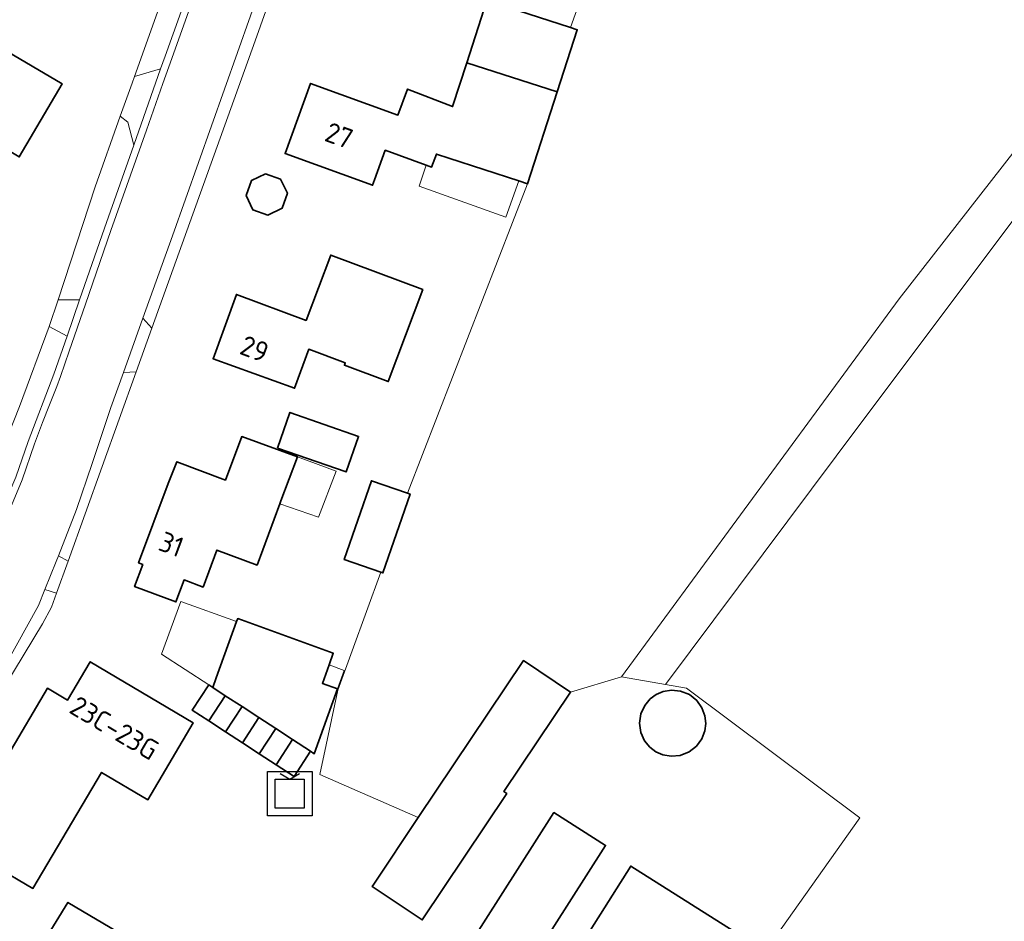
# Model space of a CAD drawing. Extents: x 199200 to 204075, y 460125 to 464703.
# Tile 79 of 174: x 201007 to 201095, y 464193 to 464274. Entities that reach past the tile are written whole.
import ezdxf
from ezdxf.enums import TextEntityAlignment as Align

# ---------------------------------------------------------------- set-up
doc = ezdxf.new("R2010")
doc.units = 0
doc.layers.get('0').update_dxf_attribs({"lineweight": 25})
for name, color, linetype, lineweight in [('B-WE-GR-GRAS-GV', 60, 'Continuous', 13), ('B-WE-IE-MEUBILAIR_WEGMEUBILAIR-S', 7, 'Continuous', 25), ('B-WE-OG-BEBOUWING-GV', 7, 'Continuous', 35), ('B-WE-OG-BEBOUWING-T18', 10, 'Continuous', 18), ('B-WE-OG-BEBOUWING_LUIFEL-GV', 7, 'Continuous', 18), ('B-WE-OG-BEBOUWING_SCHUUR-GV', 7, 'Continuous', 35), ('B-WE-OG-TERREIN_ERF-GV', 7, 'Continuous', 18), ('B-WE-VH-VERHARDING_ASFALT-GV', 252, 'Continuous', 18), ('B-WE-VH-VERHARDING_HALFVERHARDING-GV', 252, 'Continuous', 18), ('B-WE-VH-VERHARDING_OPEN-GV', 252, 'Continuous', 18)]:
    doc.layers.add(name, color=color, linetype=linetype, lineweight=lineweight)
doc.styles.add('NLCS-ISO-M1000-T18', font='NLCS-ISO.ttf', dxfattribs={"height": 1.8})

# ---------------------------------------------------------------- blocks, each defined once
blk = doc.blocks.new('SIE-WEG_CONTAINER_ALGEMEEN-SO')
at = {"color": 0, "linetype": 'ByBlock', "lineweight": -2}
for points in [[(2, -2), (-2, -2), (-2, 2), (2, 2)], [(-1.3, 1.3), (1.3, 1.3), (1.3, -1.3), (-1.3, -1.3)]]:
    blk.add_lwpolyline(points, close=True, dxfattribs=at)
blk.add_lwpolyline([(-0.866, 1.8), (0, 1.3), (0.866, 1.8)], dxfattribs=at)

msp = doc.modelspace()

# ---------------------------------------------------------------- linework, layer by layer
at = {"layer": 'B-WE-GR-GRAS-GV', "flags": 128}
msp.add_lwpolyline([(201134.077, 464288.478), (201126.695, 464322.371), (201127.548, 464327.91), (201127.645, 464328.542), (201121.512, 464328.2), (201121.905, 464326.805), (201121.956, 464326.625), (201123.057, 464321.628), (201127.849, 464295.13), (201130.929, 464291.677), (201124.91, 464286.281), (201123.349, 464287.984), (201106.296, 464271.73), (201096.295, 464262.046), (201085.897, 464248.711), (201060.999, 464214.8), (201064.943, 464214.11), (201080.261, 464234.582), (201097.088, 464257.045), (201100.74, 464260.697), (201115.107, 464272.841)], close=True, dxfattribs=at)
for points in [[(201060.703, 464284.951), (201056.404, 464273.028), (201057.022, 464272.829), (201055.224, 464267.256), (201052.57, 464259.028), (201041.798, 464231.279), (201042.027, 464231.2), (201039.595, 464224.131), (201039.402, 464224.197), (201035.545, 464213.617), (201033.926, 464206.063), (201042.766, 464202.195), (201052.189, 464216.261), (201056.421, 464213.426), (201060.999, 464214.8), (201085.897, 464248.711), (201096.295, 464262.046)], [(201097.088, 464257.045), (201080.261, 464234.582), (201064.943, 464214.11), (201066.836, 464213.778), (201082.377, 464202.176), (201074.802, 464191.493), (201081.734, 464186.935), (201077.38, 464179.547), (201081.544, 464176.493), (201063.649, 464149.718), (201078.893, 464140.848), (201094.587, 464131.439), (201116.49, 464118.474)]]:
    msp.add_lwpolyline(points, dxfattribs=at)
at = {"layer": 'B-WE-OG-BEBOUWING-GV', "flags": 128}
for points in [[(201047.111, 464269.872), (201055.224, 464267.256), (201057.022, 464272.829), (201056.404, 464273.028), (201048.909, 464275.446)], [(200998.13, 464267.089), (201001.767, 464264.948), (201001.573, 464264.621), (201006.97, 464261.426), (201010.811, 464267.981), (201005.432, 464271.164), (201005.238, 464270.837), (201001.607, 464272.985)], [(201055.224, 464267.256), (201047.111, 464269.872), (201045.846, 464265.948), (201041.802, 464267.511), (201040.943, 464265.179), (201033.098, 464268.015), (201030.823, 464261.723), (201038.668, 464258.886), (201038.845, 464259.377), (201039.801, 464262.021), (201043.46, 464260.697), (201043.961, 464260.515), (201044.398, 464261.686), (201045.501, 464261.308), (201051.791, 464259.279), (201052.57, 464259.028)], [(201032.715, 464246.755), (201026.446, 464249.098), (201024.36, 464243.327), (201031.673, 464240.683), (201032.939, 464244.184), (201036.218, 464242.959), (201036.141, 464242.752), (201040.075, 464241.282), (201043.159, 464249.535), (201034.907, 464252.619)], [(201020.331, 464232.132), (201017.676, 464225.018), (201018.053, 464224.877), (201017.321, 464222.901), (201021.03, 464221.528), (201021.758, 464223.495), (201023.463, 464222.859), (201024.699, 464226.17), (201028.301, 464224.826), (201030.356, 464230.334), (201030.446, 464230.576), (201031.936, 464234.524), (201026.929, 464236.355), (201025.466, 464232.455), (201021.117, 464234.096)], [(201039.402, 464224.197), (201039.595, 464224.131), (201042.027, 464231.2), (201041.798, 464231.279), (201038.563, 464232.392), (201036.13, 464225.323)], [(201026.473, 464219.763), (201024.642, 464214.708), (201024.33, 464213.846), (201025.45, 464213.116), (201026.958, 464212.133), (201028.466, 464211.15), (201029.973, 464210.168), (201031.481, 464209.185), (201033.098, 464208.131), (201033.426, 464207.917), (201035.528, 464213.726), (201034.162, 464214.22), (201034.763, 464215.879), (201035.139, 464216.917), (201026.567, 464220.023)], [(201002.371, 464201.714), (201005.809, 464199.671), (201004.734, 464197.861), (201008.196, 464195.827), (201014.358, 464206.24), (201018.502, 464203.788), (201022.566, 464210.684), (201013.342, 464216.153), (201011.31, 464212.716), (201009.508, 464213.782)], [(201050.702, 464204.34), (201050.448, 464204.511), (201056.421, 464213.426), (201052.189, 464216.261), (201042.766, 464202.195), (201038.769, 464196.229), (201038.629, 464196.019), (201043.113, 464193.015)], [(201023.976, 464210.854), (201025.45, 464213.116), (201024.33, 464213.846), (201023.965, 464214.084), (201022.491, 464211.822)], [(201025.45, 464213.116), (201023.976, 464210.854), (201025.484, 464209.871), (201026.958, 464212.133)], [(201026.958, 464212.133), (201025.484, 464209.871), (201026.992, 464208.889), (201028.466, 464211.15)], [(201029.973, 464210.168), (201028.466, 464211.15), (201026.992, 464208.889), (201028.499, 464207.906)], [(201029.973, 464210.168), (201028.499, 464207.906), (201030.007, 464206.923), (201031.481, 464209.185)], [(201031.481, 464209.185), (201030.007, 464206.923), (201031.624, 464205.87), (201033.098, 464208.131)], [(201054.925, 464202.635), (201047.101, 464190.347), (201051.734, 464187.397), (201059.558, 464199.685)], [(201077.599, 464187.871), (201061.818, 464197.84), (201054.165, 464185.725), (201069.946, 464175.756)], [(201009.238, 464191.148), (201011.038, 464190.087), (201008.996, 464186.643), (201008.996, 464186.642), (201018.137, 464181.216), (201022.214, 464188.132), (201011.334, 464194.583), (201009.237, 464191.149)]]:
    msp.add_lwpolyline(points, close=True, dxfattribs=at)
at = {"layer": 'B-WE-OG-BEBOUWING_LUIFEL-GV', "flags": 128}
for points in [[(201043.46, 464260.697), (201042.857, 464258.807), (201050.611, 464256.013), (201051.791, 464259.279), (201045.501, 464261.308), (201044.398, 464261.686), (201043.961, 464260.515)], [(201030.356, 464230.334), (201033.819, 464229.13), (201035.396, 464233.258), (201031.936, 464234.524), (201030.446, 464230.576)], [(201021.477, 464221.573), (201019.728, 464216.846), (201023.965, 464214.084), (201024.33, 464213.846), (201024.642, 464214.708), (201026.473, 464219.763)], [(201036.128, 464215.385), (201034.763, 464215.879), (201034.162, 464214.22), (201035.528, 464213.726)]]:
    msp.add_lwpolyline(points, close=True, dxfattribs=at)
at = {"layer": 'B-WE-OG-BEBOUWING_SCHUUR-GV', "flags": 128}
for points in [[(201029.075, 464259.919), (201027.795, 464259.304), (201027.325, 464257.963), (201027.939, 464256.682), (201029.278, 464256.212), (201030.558, 464256.827), (201031.028, 464258.167), (201030.413, 464259.448)], [(201030.135, 464235.326), (201036.297, 464233.182), (201037.406, 464236.372), (201031.244, 464238.516)], [(201066.259, 464207.759), (201067.048, 464208.07), (201067.717, 464208.59), (201068.196, 464209.249), (201068.464, 464209.955), (201068.546, 464210.631), (201068.471, 464211.307), (201068.211, 464212.016), (201067.74, 464212.68), (201067.077, 464213.208), (201066.291, 464213.527), (201065.481, 464213.612), (201064.736, 464213.492), (201064.11, 464213.225), (201063.561, 464212.822), (201063.077, 464212.242), (201062.738, 464211.502), (201062.612, 464210.664), (201062.729, 464209.824), (201063.06, 464209.08), (201063.537, 464208.495), (201064.081, 464208.086), (201064.704, 464207.812), (201065.448, 464207.683)]]:
    msp.add_lwpolyline(points, close=True, dxfattribs=at)
at = {"layer": 'B-WE-OG-TERREIN_ERF-GV', "flags": 128}
for points in [[(201036.603, 464295.661), (201028.147, 464271.825), (201018.856, 464246.061), (201017.448, 464242.143), (201011.354, 464225.182), (201010.323, 464222.313), (201009.869, 464221.049), (201009.058, 464219.566), (200999.85, 464204.362)], [(201074.802, 464191.493), (201082.377, 464202.176), (201066.836, 464213.778), (201064.943, 464214.11), (201060.999, 464214.8), (201056.421, 464213.426), (201050.448, 464204.511), (201050.702, 464204.34), (201043.113, 464193.015), (201038.629, 464196.019), (201038.769, 464196.229), (201042.766, 464202.195), (201033.926, 464206.063), (201035.545, 464213.617), (201039.402, 464224.197), (201036.13, 464225.323), (201038.563, 464232.392), (201041.798, 464231.279), (201052.57, 464259.028), (201051.791, 464259.279), (201045.501, 464261.308), (201044.398, 464261.686), (201043.961, 464260.515), (201043.46, 464260.697), (201039.801, 464262.021), (201038.845, 464259.377), (201038.668, 464258.886), (201030.823, 464261.723), (201033.098, 464268.015), (201040.943, 464265.179), (201041.802, 464267.511), (201045.846, 464265.948), (201047.111, 464269.872), (201048.909, 464275.446), (201056.404, 464273.028), (201060.703, 464284.951)], [(201006.981, 464239.041), (201009.662, 464246.21), (201010.459, 464248.625), (201013.778, 464258.752), (201016.036, 464265.083), (201017.093, 464268.048), (201017.305, 464268.644), (201022.776, 464283.979)]]:
    msp.add_lwpolyline(points, dxfattribs=at)
for points in [[(200998.13, 464267.089), (201001.607, 464272.985), (201005.238, 464270.837), (201005.432, 464271.164), (201010.811, 464267.981), (201006.97, 464261.426), (201001.573, 464264.621), (201001.767, 464264.948)], [(201032.939, 464244.184), (201031.673, 464240.683), (201024.36, 464243.327), (201026.446, 464249.098), (201032.715, 464246.755), (201034.907, 464252.619), (201043.159, 464249.535), (201040.075, 464241.282), (201036.141, 464242.752), (201036.218, 464242.959)], [(201018.053, 464224.877), (201017.676, 464225.018), (201020.331, 464232.132), (201021.117, 464234.096), (201025.466, 464232.455), (201026.929, 464236.355), (201031.936, 464234.524), (201030.446, 464230.576), (201030.356, 464230.334), (201028.301, 464224.826), (201024.699, 464226.17), (201023.463, 464222.859), (201021.758, 464223.495), (201021.03, 464221.528), (201017.321, 464222.901)], [(201023.976, 464210.854), (201022.491, 464211.822), (201023.965, 464214.084), (201024.33, 464213.846), (201024.642, 464214.708), (201026.473, 464219.763), (201026.567, 464220.023), (201035.139, 464216.917), (201034.763, 464215.879), (201034.162, 464214.22), (201035.528, 464213.726), (201033.426, 464207.917), (201033.098, 464208.131), (201031.624, 464205.87), (201030.007, 464206.923), (201028.499, 464207.906), (201026.992, 464208.889), (201025.484, 464209.871)], [(201004.734, 464197.861), (201005.809, 464199.671), (201002.371, 464201.714), (201009.508, 464213.782), (201011.31, 464212.716), (201013.342, 464216.153), (201022.566, 464210.684), (201018.502, 464203.788), (201014.358, 464206.24), (201008.196, 464195.827)], [(201054.925, 464202.635), (201059.558, 464199.685), (201051.734, 464187.397), (201047.101, 464190.347)], [(201077.599, 464187.871), (201069.946, 464175.756), (201054.165, 464185.725), (201061.818, 464197.84)], [(201008.996, 464186.643), (201011.038, 464190.087), (201009.238, 464191.148), (201009.237, 464191.149), (201011.334, 464194.583), (201022.214, 464188.132), (201018.137, 464181.216), (201008.996, 464186.642)]]:
    msp.add_lwpolyline(points, close=True, dxfattribs=at)
at = {"layer": 'B-WE-VH-VERHARDING_ASFALT-GV', "flags": 128}
for points in [[(201005.764, 464215.922), (201008.691, 464221.203), (201009.274, 464222.641), (201010.296, 464225.162), (201010.494, 464225.667), (201012.116, 464229.812), (201013.5, 464233.94), (201014.072, 464235.647), (201014.612, 464237.259), (201015.182, 464238.958), (201016.31, 464242.091), (201018.064, 464246.96), (201020.727, 464254.351), (201031.216, 464283.987)], [(201025.054, 464282.588), (201020.656, 464270.253), (201019.86, 464268), (201018.386, 464263.83), (201015.201, 464254.819), (201012.92, 464248.219), (201011.464, 464244.008), (201010.678, 464241.733), (201010.335, 464240.856), (201009.682, 464239.189), (201009.063, 464237.607), (201008.599, 464236.422), (201008.354, 464235.709), (201007.245, 464232.485), (201005.965, 464229.443)]]:
    msp.add_lwpolyline(points, dxfattribs=at)
at = {"layer": 'B-WE-VH-VERHARDING_HALFVERHARDING-GV', "flags": 128}
for points in [[(201018.064, 464246.96), (201018.856, 464246.061), (201028.147, 464271.825), (201036.603, 464295.661), (201039.723, 464304.822), (201038.663, 464304.732), (201031.216, 464283.987), (201020.727, 464254.351)], [(201024.505, 464282.923), (201022.776, 464283.979), (201017.305, 464268.644), (201019.657, 464269.317), (201020.062, 464270.464)], [(201012.388, 464248.608), (201014.606, 464255.027), (201017.24, 464262.477), (201016.703, 464264.546), (201016.036, 464265.083), (201013.778, 464258.752), (201010.459, 464248.625)], [(201003.262, 464229.72), (201004.133, 464229.32), (201005.271, 464229.392), (201005.38, 464229.678), (201006.656, 464232.71), (201007.758, 464235.914), (201010.087, 464241.951), (201011.261, 464245.349), (201009.662, 464246.21), (201006.981, 464239.041), (201004.186, 464232.027)], [(201016.31, 464242.091), (201015.182, 464238.958), (201014.612, 464237.259), (201014.072, 464235.647), (201013.5, 464233.94), (201012.116, 464229.812), (201010.494, 464225.667), (201011.354, 464225.182), (201017.448, 464242.143)], [(200999.85, 464204.362), (201009.058, 464219.566), (201009.869, 464221.049), (201010.323, 464222.313), (201009.274, 464222.641), (201008.691, 464221.203), (201005.764, 464215.922), (200998.941, 464204.907)]]:
    msp.add_lwpolyline(points, close=True, dxfattribs=at)
at = {"layer": 'B-WE-VH-VERHARDING_OPEN-GV', "flags": 128}
for points in [[(201005.965, 464229.443), (201007.245, 464232.485), (201008.354, 464235.709), (201008.599, 464236.422), (201009.063, 464237.607), (201009.682, 464239.189), (201010.335, 464240.856), (201010.678, 464241.733), (201011.464, 464244.008), (201012.92, 464248.219), (201015.201, 464254.819), (201018.386, 464263.83), (201019.86, 464268), (201020.656, 464270.253), (201025.054, 464282.588)], [(201024.505, 464282.923), (201020.062, 464270.464), (201019.657, 464269.317), (201017.24, 464262.477), (201014.606, 464255.027), (201012.388, 464248.608), (201011.261, 464245.349), (201010.087, 464241.951), (201007.758, 464235.914), (201006.656, 464232.71)]]:
    msp.add_lwpolyline(points, dxfattribs=at)
for points in [[(201016.036, 464265.083), (201016.703, 464264.546), (201017.24, 464262.477), (201019.657, 464269.317), (201017.305, 464268.644), (201017.093, 464268.048)], [(201009.662, 464246.21), (201011.261, 464245.349), (201012.388, 464248.608), (201010.459, 464248.625)], [(201016.31, 464242.091), (201017.448, 464242.143), (201018.856, 464246.061), (201018.064, 464246.96)], [(201009.274, 464222.641), (201010.323, 464222.313), (201011.354, 464225.182), (201010.494, 464225.667), (201010.296, 464225.162)]]:
    msp.add_lwpolyline(points, close=True, dxfattribs=at)

# ---------------------------------------------------------------- block references
at = {"layer": 'B-WE-IE-MEUBILAIR_WEGMEUBILAIR-S'}
msp.add_blockref('SIE-WEG_CONTAINER_ALGEMEEN-SO', (201031.239, 464204.329), dxfattribs=at)

# ---------------------------------------------------------------- texts
at = {"layer": 'B-WE-OG-BEBOUWING-T18', "style": 'NLCS-ISO-M1000-T18'}
for s, rotation, p in [('27', 340.1, (201035.664, 464263.349)), ('29', 339.5, (201028.077, 464244.218)), ('31', 339.5, (201020.625, 464226.693)), ('23C-23G', 329.3, (201015.501, 464210.223))]:
    msp.add_text(s, height=1.8, rotation=rotation, dxfattribs=at).set_placement(p, align=Align.MIDDLE)

doc.saveas('drawing.dxf')
